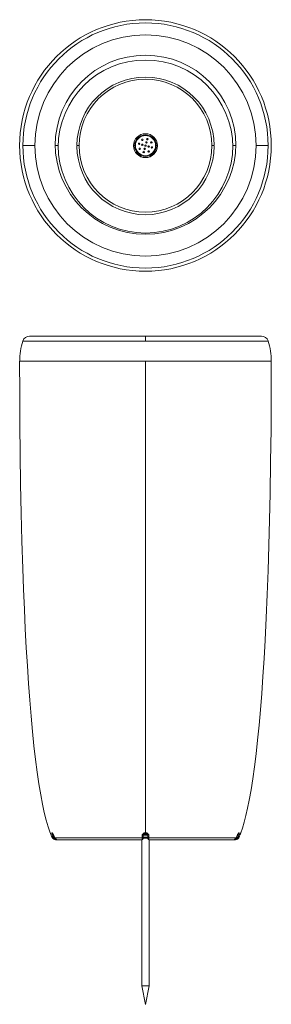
# Model space of a CAD drawing. Header units: inches. Extents: x -70 to 280, y -1071 to 297.
import ezdxf

# ---------------------------------------------------------------- set-up
doc = ezdxf.new("R2010")
doc.units = ezdxf.units.IN
doc.header["$MEASUREMENT"] = 0

# ---------------------------------------------------------------- blocks, each defined once
blk = doc.blocks.new('block 2')
at = {"color": 7, "lineweight": 5}
blk.add_open_spline([(101.7, 123), (101.7, 123.6), (101.3, 124), (100.7, 124), (100.2, 124), (99.7, 123.6), (99.7, 123), (99.7, 122.5), (100.2, 122), (100.7, 122), (101.3, 122), (101.7, 122.5), (101.7, 123), (101.7, 123), (101.7, 123), (101.7, 123)], degree=3, knots=[0, 0, 0, 0, 1, 1, 1, 2, 2, 2, 3, 3, 3, 4, 4, 4, 5, 5, 5, 5], dxfattribs=at)
blk = doc.blocks.new('block 3')
at = {"color": 7, "lineweight": 5}
blk.add_open_spline([(101.7, 129.8), (101.7, 130.4), (101.2, 130.8), (100.7, 130.8), (100.1, 130.8), (99.7, 130.4), (99.7, 129.8), (99.7, 129.3), (100.1, 128.8), (100.7, 128.8), (101.2, 128.8), (101.7, 129.3), (101.7, 129.8), (101.7, 129.8), (101.7, 129.8), (101.7, 129.8)], degree=3, knots=[0, 0, 0, 0, 1, 1, 1, 2, 2, 2, 3, 3, 3, 4, 4, 4, 5, 5, 5, 5], dxfattribs=at)
blk = doc.blocks.new('block 4')
at = {"color": 7, "lineweight": 5}
blk.add_open_spline([(97.3, 124.3), (97.3, 124.9), (96.8, 125.3), (96.3, 125.3), (95.7, 125.3), (95.3, 124.9), (95.3, 124.3), (95.3, 123.8), (95.7, 123.3), (96.3, 123.3), (96.8, 123.3), (97.3, 123.8), (97.3, 124.3), (97.3, 124.3), (97.3, 124.3), (97.3, 124.3)], degree=3, knots=[0, 0, 0, 0, 1, 1, 1, 2, 2, 2, 3, 3, 3, 4, 4, 4, 5, 5, 5, 5], dxfattribs=at)
blk = doc.blocks.new('block 5')
at = {"color": 7, "lineweight": 5}
blk.add_open_spline([(98.1, 117.3), (98.1, 117.9), (97.6, 118.3), (97.1, 118.3), (96.5, 118.3), (96.1, 117.9), (96.1, 117.3), (96.1, 116.8), (96.5, 116.3), (97.1, 116.3), (97.6, 116.3), (98.1, 116.8), (98.1, 117.3), (98.1, 117.3), (98.1, 117.3), (98.1, 117.3)], degree=3, knots=[0, 0, 0, 0, 1, 1, 1, 2, 2, 2, 3, 3, 3, 4, 4, 4, 5, 5, 5, 5], dxfattribs=at)
blk = doc.blocks.new('block 6')
at = {"color": 7, "lineweight": 5}
blk.add_open_spline([(110.6, 113.7), (110.6, 114.3), (110.1, 114.7), (109.6, 114.7), (109, 114.7), (108.6, 114.3), (108.6, 113.7), (108.6, 113.2), (109, 112.7), (109.6, 112.7), (110.1, 112.7), (110.6, 113.2), (110.6, 113.7), (110.6, 113.7), (110.6, 113.7), (110.6, 113.7)], degree=3, knots=[0, 0, 0, 0, 1, 1, 1, 2, 2, 2, 3, 3, 3, 4, 4, 4, 5, 5, 5, 5], dxfattribs=at)
blk = doc.blocks.new('block 7')
at = {"color": 7, "lineweight": 5}
blk.add_open_spline([(115, 119.2), (115, 119.8), (114.5, 120.2), (114, 120.2), (113.4, 120.2), (113, 119.8), (113, 119.2), (113, 118.7), (113.4, 118.2), (114, 118.2), (114.5, 118.2), (115, 118.7), (115, 119.2), (115, 119.2), (115, 119.2), (115, 119.2)], degree=3, knots=[0, 0, 0, 0, 1, 1, 1, 2, 2, 2, 3, 3, 3, 4, 4, 4, 5, 5, 5, 5], dxfattribs=at)
blk = doc.blocks.new('block 8')
at = {"color": 7, "lineweight": 5}
blk.add_open_spline([(110.5, 120.5), (110.5, 121), (110.1, 121.5), (109.5, 121.5), (109, 121.5), (108.5, 121), (108.5, 120.5), (108.5, 119.9), (109, 119.5), (109.5, 119.5), (110.1, 119.5), (110.5, 119.9), (110.5, 120.5), (110.5, 120.5), (110.5, 120.5), (110.5, 120.5)], degree=3, knots=[0, 0, 0, 0, 1, 1, 1, 2, 2, 2, 3, 3, 3, 4, 4, 4, 5, 5, 5, 5], dxfattribs=at)
blk = doc.blocks.new('block 9')
at = {"color": 7, "lineweight": 5}
blk.add_open_spline([(106.1, 121.8), (106.1, 122.3), (105.7, 122.8), (105.1, 122.8), (104.6, 122.8), (104.1, 122.3), (104.1, 121.8), (104.1, 121.2), (104.6, 120.8), (105.1, 120.8), (105.7, 120.8), (106.1, 121.2), (106.1, 121.8), (106.1, 121.8), (106.1, 121.8), (106.1, 121.8)], degree=3, knots=[0, 0, 0, 0, 1, 1, 1, 2, 2, 2, 3, 3, 3, 4, 4, 4, 5, 5, 5, 5], dxfattribs=at)
blk = doc.blocks.new('block 10')
at = {"color": 7, "lineweight": 5}
blk.add_open_spline([(119.1, 121.8), (119.1, 129.5), (112.9, 135.8), (105.1, 135.8), (97.4, 135.8), (91.1, 129.5), (91.1, 121.8), (91.1, 114), (97.4, 107.8), (105.1, 107.8), (112.9, 107.8), (119.1, 114), (119.1, 121.8), (119.1, 121.8), (119.1, 121.8), (119.1, 121.8)], degree=3, knots=[0, 0, 0, 0, 1, 1, 1, 2, 2, 2, 3, 3, 3, 4, 4, 4, 5, 5, 5, 5], dxfattribs=at)
blk = doc.blocks.new('block 11')
at = {"color": 7, "lineweight": 5}
blk.add_open_spline([(103.6, 112.9), (103.6, 113.5), (103.1, 113.9), (102.6, 113.9), (102, 113.9), (101.6, 113.5), (101.6, 112.9), (101.6, 112.4), (102, 111.9), (102.6, 111.9), (103.1, 111.9), (103.6, 112.4), (103.6, 112.9), (103.6, 112.9), (103.6, 112.9), (103.6, 112.9)], degree=3, knots=[0, 0, 0, 0, 1, 1, 1, 2, 2, 2, 3, 3, 3, 4, 4, 4, 5, 5, 5, 5], dxfattribs=at)
blk = doc.blocks.new('block 12')
at = {"color": 7, "lineweight": 5}
blk.add_open_spline([(107.4, 126.2), (107.4, 126.7), (107, 127.2), (106.4, 127.2), (105.8, 127.2), (105.4, 126.7), (105.4, 126.2), (105.4, 125.6), (105.8, 125.2), (106.4, 125.2), (107, 125.2), (107.4, 125.6), (107.4, 126.2), (107.4, 126.2), (107.4, 126.2), (107.4, 126.2)], degree=3, knots=[0, 0, 0, 0, 1, 1, 1, 2, 2, 2, 3, 3, 3, 4, 4, 4, 5, 5, 5, 5], dxfattribs=at)
blk = doc.blocks.new('block 13')
at = {"color": 7, "lineweight": 5}
blk.add_open_spline([(104.9, 117.3), (104.9, 117.9), (104.4, 118.3), (103.9, 118.3), (103.3, 118.3), (102.9, 117.9), (102.9, 117.3), (102.9, 116.8), (103.3, 116.3), (103.9, 116.3), (104.4, 116.3), (104.9, 116.8), (104.9, 117.3), (104.9, 117.3), (104.9, 117.3), (104.9, 117.3)], degree=3, knots=[0, 0, 0, 0, 1, 1, 1, 2, 2, 2, 3, 3, 3, 4, 4, 4, 5, 5, 5, 5], dxfattribs=at)
blk = doc.blocks.new('block 14')
at = {"color": 7, "lineweight": 5}
blk.add_open_spline([(114.2, 126.2), (114.2, 126.8), (113.7, 127.2), (113.2, 127.2), (112.6, 127.2), (112.2, 126.8), (112.2, 126.2), (112.2, 125.7), (112.6, 125.2), (113.2, 125.2), (113.7, 125.2), (114.2, 125.7), (114.2, 126.2), (114.2, 126.2), (114.2, 126.2), (114.2, 126.2)], degree=3, knots=[0, 0, 0, 0, 1, 1, 1, 2, 2, 2, 3, 3, 3, 4, 4, 4, 5, 5, 5, 5], dxfattribs=at)
blk = doc.blocks.new('block 15')
at = {"color": 7, "lineweight": 5}
blk.add_open_spline([(108.7, 130.6), (108.7, 131.2), (108.2, 131.6), (107.7, 131.6), (107.1, 131.6), (106.7, 131.2), (106.7, 130.6), (106.7, 130.1), (107.1, 129.6), (107.7, 129.6), (108.2, 129.6), (108.7, 130.1), (108.7, 130.6), (108.7, 130.6), (108.7, 130.6), (108.7, 130.6)], degree=3, knots=[0, 0, 0, 0, 1, 1, 1, 2, 2, 2, 3, 3, 3, 4, 4, 4, 5, 5, 5, 5], dxfattribs=at)
blk = doc.blocks.new('block 16')
at = {"color": 7, "lineweight": 5}
blk.add_lwpolyline([(109.1, 121.4), (108.9, 120.5), (108.7, 120)], dxfattribs=at)
blk = doc.blocks.new('block 17')
at = {"color": 7, "lineweight": 5}
blk.add_lwpolyline([(104.8, 117.8), (103.9, 118), (103.3, 118.2)], dxfattribs=at)
blk = doc.blocks.new('block 18')
at = {"color": 7, "lineweight": 5}
blk.add_lwpolyline([(101.1, 122.1), (101.3, 123), (101.6, 123.6)], dxfattribs=at)
blk = doc.blocks.new('block 19')
at = {"color": 7, "lineweight": 5}
blk.add_lwpolyline([(105.5, 125.7), (106.4, 125.6), (106.9, 125.3)], dxfattribs=at)
blk = doc.blocks.new('block 20')
at = {"color": 253, "lineweight": 5}
blk.add_lwpolyline([(108.6, 114.1), (109.1, 114.3), (109.7, 114.7)], dxfattribs=at)
blk = doc.blocks.new('block 21')
at = {"color": 253, "lineweight": 5}
blk.add_lwpolyline([(113, 118.9), (113.3, 119.4), (113.4, 120)], dxfattribs=at)
blk = doc.blocks.new('block 22')
at = {"color": 7, "lineweight": 5}
blk.add_lwpolyline([(103.4, 117.1), (104, 117)], dxfattribs=at)
blk = doc.blocks.new('block 23')
at = {"color": 7, "lineweight": 5}
blk.add_lwpolyline([(106.1, 125.2), (106.3, 125.6)], dxfattribs=at)
blk = doc.blocks.new('block 24')
at = {"color": 7, "lineweight": 5}
blk.add_lwpolyline([(106.3, 126.6), (105.6, 126.7)], dxfattribs=at)
blk = doc.blocks.new('block 25')
at = {"color": 7, "lineweight": 5}
blk.add_lwpolyline([(104.2, 118.3), (103.9, 118)], dxfattribs=at)
blk = doc.blocks.new('block 26')
at = {"color": 7, "lineweight": 5}
blk.add_lwpolyline([(259.1, 121.8), (275.7, 121.8)], dxfattribs=at)
blk = doc.blocks.new('block 27')
at = {"color": 7, "lineweight": 5}
blk.add_lwpolyline([(-65.4, 121.8), (-48.8, 121.8)], dxfattribs=at)
blk = doc.blocks.new('block 28')
at = {"color": 7, "lineweight": 5}
blk.add_lwpolyline([(226.6, 121.8), (230.8, 121.8)], dxfattribs=at)
blk = doc.blocks.new('block 29')
at = {"color": 7, "lineweight": 5}
blk.add_lwpolyline([(-20.5, 121.8), (-16.3, 121.8)], dxfattribs=at)
blk = doc.blocks.new('block 30')
at = {"color": 7, "lineweight": 5}
blk.add_lwpolyline([(200.5, 121.8), (197.5, 121.8)], dxfattribs=at)
blk = doc.blocks.new('block 31')
at = {"color": 7, "lineweight": 5}
blk.add_lwpolyline([(12.7, 121.8), (9.8, 121.8)], dxfattribs=at)
blk = doc.blocks.new('block 32')
at = {"color": 7, "lineweight": 5}
blk.add_lwpolyline([(119, 121.8), (121.6, 121.8)], dxfattribs=at)
blk = doc.blocks.new('block 33')
at = {"color": 7, "lineweight": 5}
blk.add_lwpolyline([(88.6, 121.8), (91.2, 121.8)], dxfattribs=at)
blk = doc.blocks.new('block 34')
at = {"color": 7, "lineweight": 5}
blk.add_lwpolyline([(114.9, 119.6), (114.5, 118.4)], dxfattribs=at)
blk = doc.blocks.new('block 35')
at = {"color": 7, "lineweight": 5}
blk.add_lwpolyline([(110.5, 113.3), (109.4, 112.7)], dxfattribs=at)
blk = doc.blocks.new('block 36')
at = {"color": 7, "lineweight": 5}
blk.add_lwpolyline([(103, 112), (101.8, 112.3)], dxfattribs=at)
blk = doc.blocks.new('block 37')
at = {"color": 7, "lineweight": 5}
blk.add_lwpolyline([(96.7, 116.4), (96.1, 117.5)], dxfattribs=at)
blk = doc.blocks.new('block 38')
at = {"color": 7, "lineweight": 5}
blk.add_lwpolyline([(95.4, 123.9), (95.7, 125.1)], dxfattribs=at)
blk = doc.blocks.new('block 39')
at = {"color": 7, "lineweight": 5}
blk.add_lwpolyline([(99.8, 130.2), (100.8, 130.8)], dxfattribs=at)
blk = doc.blocks.new('block 40')
at = {"color": 7, "lineweight": 5}
blk.add_lwpolyline([(107.3, 131.5), (108.5, 131.2)], dxfattribs=at)
blk = doc.blocks.new('block 41')
at = {"color": 7, "lineweight": 5}
blk.add_lwpolyline([(113.6, 127.1), (114.2, 126)], dxfattribs=at)
blk = doc.blocks.new('block 42')
at = {"color": 7, "lineweight": 5}
blk.add_open_spline([(106.9, 126.4), (106.7, 126.5), (106.4, 126.6), (106.3, 126.6)], degree=3, dxfattribs=at)
blk = doc.blocks.new('block 43')
at = {"color": 7, "lineweight": 5}
blk.add_open_spline([(106.9, 126.4), (106.7, 126.5), (106.5, 126.6), (106.3, 126.6)], degree=3, dxfattribs=at)
blk = doc.blocks.new('block 44')
at = {"color": 7, "lineweight": 5}
blk.add_open_spline([(259.1, 121.8), (259.1, 206.8), (190.1, 275.7), (105.1, 275.7), (20.1, 275.7), (-48.8, 206.8), (-48.8, 121.8)], degree=3, knots=[0, 0, 0, 0, 1, 1, 1, 2, 2, 2, 2], dxfattribs=at)
blk = doc.blocks.new('block 45')
at = {"color": 7, "lineweight": 5}
blk.add_open_spline([(275.7, 121.8), (275.7, 216), (199.3, 292.3), (105.1, 292.3), (10.9, 292.3), (-65.4, 216), (-65.4, 121.8)], degree=3, knots=[0, 0, 0, 0, 1, 1, 1, 2, 2, 2, 2], dxfattribs=at)
blk = doc.blocks.new('block 46')
at = {"color": 7, "lineweight": 5}
blk.add_open_spline([(230.8, 121.8), (230.8, 191.1), (174.5, 247.4), (105.1, 247.4), (35.7, 247.4), (-20.5, 191.1), (-20.5, 121.8)], degree=3, knots=[0, 0, 0, 0, 1, 1, 1, 2, 2, 2, 2], dxfattribs=at)
blk = doc.blocks.new('block 47')
at = {"color": 7, "lineweight": 5}
blk.add_open_spline([(-20.5, 124.2), (-20.5, 54.8), (35.7, -1.4), (105.1, -1.4), (174.5, -1.4), (230.8, 54.8), (230.8, 124.2)], degree=3, knots=[0, 0, 0, 0, 1, 1, 1, 2, 2, 2, 2], dxfattribs=at)
blk = doc.blocks.new('block 48')
at = {"color": 7, "lineweight": 5}
blk.add_open_spline([(280.1, 121.8), (280.1, 218.4), (201.8, 296.7), (105.1, 296.7), (8.5, 296.7), (-69.9, 218.4), (-69.9, 121.8)], degree=3, knots=[0, 0, 0, 0, 1, 1, 1, 2, 2, 2, 2], dxfattribs=at)
blk = doc.blocks.new('block 49')
at = {"color": 7, "lineweight": 5}
blk.add_open_spline([(-48.8, 122.1), (-48.8, 37.1), (20.1, -31.8), (105.1, -31.8), (190.1, -31.8), (259.1, 37.1), (259.1, 122.1)], degree=3, knots=[0, 0, 0, 0, 1, 1, 1, 2, 2, 2, 2], dxfattribs=at)
blk = doc.blocks.new('block 50')
at = {"color": 7, "lineweight": 5}
blk.add_open_spline([(-65.4, 122.1), (-65.4, 27.9), (10.9, -48.4), (105.1, -48.4), (199.3, -48.4), (275.7, 27.9), (275.7, 122.1)], degree=3, knots=[0, 0, 0, 0, 1, 1, 1, 2, 2, 2, 2], dxfattribs=at)
blk = doc.blocks.new('block 51')
at = {"color": 7, "lineweight": 5}
blk.add_open_spline([(-69.9, 122.1), (-69.9, 25.5), (8.5, -52.8), (105.1, -52.8), (201.8, -52.8), (280.1, 25.5), (280.1, 122.1)], degree=3, knots=[0, 0, 0, 0, 1, 1, 1, 2, 2, 2, 2], dxfattribs=at)
blk = doc.blocks.new('block 52')
at = {"color": 7, "lineweight": 5}
blk.add_open_spline([(-16.3, 121.8), (-16.3, 54.7), (38, 0.3), (105.1, 0.3), (172.2, 0.3), (226.6, 54.7), (226.6, 121.8)], degree=3, knots=[0, 0, 0, 0, 1, 1, 1, 2, 2, 2, 2], dxfattribs=at)
blk = doc.blocks.new('block 53')
at = {"color": 7, "lineweight": 5}
blk.add_open_spline([(226.6, 119.2), (226.6, 186.3), (172.2, 240.7), (105.1, 240.7), (38, 240.7), (-16.3, 186.3), (-16.3, 119.2)], degree=3, knots=[0, 0, 0, 0, 1, 1, 1, 2, 2, 2, 2], dxfattribs=at)
blk = doc.blocks.new('block 54')
at = {"color": 7, "lineweight": 5}
blk.add_open_spline([(200.5, 121.8), (200.5, 174.4), (157.8, 217.1), (105.1, 217.1), (52.5, 217.1), (9.8, 174.4), (9.8, 121.8)], degree=3, knots=[0, 0, 0, 0, 1, 1, 1, 2, 2, 2, 2], dxfattribs=at)
blk = doc.blocks.new('block 55')
at = {"color": 7, "lineweight": 5}
blk.add_open_spline([(9.8, 121.2), (9.8, 68.5), (52.5, 25.8), (105.1, 25.8), (157.8, 25.8), (200.5, 68.5), (200.5, 121.2)], degree=3, knots=[0, 0, 0, 0, 1, 1, 1, 2, 2, 2, 2], dxfattribs=at)
blk = doc.blocks.new('block 56')
at = {"color": 7, "lineweight": 5}
blk.add_open_spline([(197.5, 121.8), (197.5, 172.8), (156.1, 214.1), (105.1, 214.1), (54.1, 214.1), (12.7, 172.8), (12.7, 121.8)], degree=3, knots=[0, 0, 0, 0, 1, 1, 1, 2, 2, 2, 2], dxfattribs=at)
blk = doc.blocks.new('block 57')
at = {"color": 7, "lineweight": 5}
blk.add_open_spline([(12.7, 121.8), (12.7, 70.7), (54.1, 29.4), (105.1, 29.4), (156.1, 29.4), (197.5, 70.7), (197.5, 121.8)], degree=3, knots=[0, 0, 0, 0, 1, 1, 1, 2, 2, 2, 2], dxfattribs=at)
blk = doc.blocks.new('block 58')
at = {"color": 7, "lineweight": 5}
blk.add_open_spline([(121.6, 121.8), (121.6, 130.9), (114.2, 138.3), (105.1, 138.3), (96, 138.3), (88.6, 130.9), (88.6, 121.8)], degree=3, knots=[0, 0, 0, 0, 1, 1, 1, 2, 2, 2, 2], dxfattribs=at)
blk = doc.blocks.new('block 59')
at = {"color": 7, "lineweight": 5}
blk.add_open_spline([(120.1, 121.8), (120.1, 130), (113.4, 136.8), (105.1, 136.8), (96.8, 136.8), (90.1, 130), (90.1, 121.8)], degree=3, knots=[0, 0, 0, 0, 1, 1, 1, 2, 2, 2, 2], dxfattribs=at)
blk = doc.blocks.new('block 60')
at = {"color": 7, "lineweight": 5}
blk.add_open_spline([(88.6, 121.6), (88.6, 112.5), (96, 105.1), (105.1, 105.1), (114.2, 105.1), (121.6, 112.5), (121.6, 121.6)], degree=3, knots=[0, 0, 0, 0, 1, 1, 1, 2, 2, 2, 2], dxfattribs=at)
blk = doc.blocks.new('block 61')
at = {"color": 7, "lineweight": 5}
blk.add_open_spline([(90.1, 121.6), (90.1, 113.3), (96.8, 106.6), (105.1, 106.6), (113.4, 106.6), (120.1, 113.3), (120.1, 121.6)], degree=3, knots=[0, 0, 0, 0, 1, 1, 1, 2, 2, 2, 2], dxfattribs=at)

msp = doc.modelspace()

# ---------------------------------------------------------------- linework, layer by layer
at = {"color": 8, "linetype": 'Continuous', "lineweight": 15}
for p, q in [((275.7, -149.7), (-65.5, -149.7)), ((105.1, -142.8), (105.1, -149.7)), ((280.1, -177.8), (-69.9, -177.8)), ((-22.6, -837), (-22.4, -837)), ((-22, -837.6), (-22.1, -837.6)), ((-18.3, -842.8), (-18.3, -842.3)), ((107.8, -835.3), (102.4, -835.3)), ((228.6, -842.3), (228.6, -842.8)), ((232.3, -837.6), (232.3, -837.6)), ((232.6, -837), (232.8, -837))]:
    msp.add_line(p, q, dxfattribs=at)
at = {"color": 7, "linetype": 'Continuous', "lineweight": 15}
for p, q in [((266.2, -142.8), (-56, -142.8)), ((105.1, -177.8), (105.1, -832.8)), ((106.7, -834.4), (107.1, -834.4)), ((-25.5, -837.6), (-24.4, -839.9)), ((-25.5, -837.6), (-25.5, -837.6)), ((-24.4, -839.9), (-22.9, -839.9)), ((-23.9, -837.6), (-22.6, -837)), ((-22.9, -839.9), (-23.9, -837.6)), ((-22.9, -839.9), (-21.6, -839.2)), ((-21.6, -839.2), (-22.6, -837)), ((-22.1, -837.6), (-21, -839.9)), ((-22, -837.6), (-21, -839.9)), ((-21, -839.9), (100.3, -839.9)), ((-21, -839.9), (-21, -839.9)), ((-19.9, -842.8), (-16.6, -842.8)), ((-17.5, -842.6), (-17.1, -842.7)), ((-16.4, -842.8), (100.4, -842.8)), ((100.1, -842.8), (100.1, -1045.5)), ((100.3, -839.9), (100.3, -837.6)), ((101.9, -841.3), (101.9, -837)), ((108.4, -838.8), (101.9, -838.8)), ((108.4, -840.3), (101.9, -840.3)), ((102, -836.3), (108.2, -836.3)), ((108.4, -837), (108.4, -841.3)), ((109.9, -837.6), (109.9, -839.9)), ((109.9, -839.9), (231.2, -839.9)), ((109.9, -842.8), (226.7, -842.8)), ((110.1, -1045.5), (110.1, -842.8)), ((226.8, -842.8), (230.2, -842.8)), ((227.4, -842.7), (227.8, -842.6)), ((231.2, -839.9), (232.3, -837.6)), ((231.2, -839.9), (231.3, -839.9)), ((231.3, -839.9), (232.3, -837.6)), ((232.8, -837), (231.8, -839.2)), ((231.8, -839.2), (233.2, -839.9)), ((234.2, -837.6), (232.8, -837)), ((234.2, -837.6), (233.2, -839.9)), ((233.2, -839.9), (234.7, -839.9)), ((234.7, -839.9), (235.7, -837.6)), ((235.7, -837.6), (235.7, -837.6)), ((100.1, -1045.5), (105.1, -1071.3)), ((100.1, -1045.5), (110.1, -1045.5)), ((105.1, -1071.3), (110.1, -1045.5))]:
    msp.add_line(p, q, dxfattribs=at)
at = {"color": 7, "linetype": 'Continuous', "lineweight": 15, "flags": 128}
for points in [[(-69.9, -177.8), (-69.8, -221.9), (-69.5, -265.1), (-69.1, -307.4), (-68.5, -348.7), (-67.7, -388.9), (-66.7, -428), (-65.5, -465.8), (-64.5, -494.6), (-63.3, -522.6), (-62.1, -549.7), (-60.7, -575.9), (-59.2, -601.2), (-57.6, -625.4), (-55.9, -648.7), (-54, -670.9), (-52.1, -692.1), (-50, -712.1), (-47.8, -731), (-45.5, -748.7), (-43.1, -765.1), (-40.6, -780.3), (-38.2, -793.1), (-35.6, -804.8), (-33, -815.4), (-30.3, -824.7), (-27.5, -832.8)], [(237.7, -832.8), (240, -826.3), (242.5, -818.1), (244.9, -808.9), (247.2, -798.7), (249.5, -787.6), (252, -773.4), (254.5, -757.9), (256.8, -741.2), (259, -723.4), (261.1, -704.1), (263.1, -683.6), (265.1, -662), (266.8, -639.3), (268.5, -615.6), (270.1, -590.9), (271.5, -565.3), (273.1, -534.2), (274.4, -501.9), (275.7, -468.4), (276.8, -433.9), (277.7, -398.3), (278.5, -361.7), (279.2, -317.4), (279.7, -272), (280, -225.4), (280.1, -177.8)], [(-23.9, -837.6), (-24.7, -835.8), (-24.9, -834.9), (-25.1, -834.2), (-25.2, -833.6), (-25.3, -833.1), (-25.2, -832.8), (-25, -832.8), (-24.8, -832.9), (-24.5, -833.2), (-23.7, -834.3), (-22.9, -835.8), (-22, -837.6)], [(232.3, -837.6), (233.1, -835.8), (234, -834.3), (234.7, -833.2), (235, -832.9), (235.3, -832.8), (235.4, -832.8), (235.5, -833.1), (235.5, -833.6), (235.4, -834.2), (235.2, -834.9), (234.9, -835.8), (234.2, -837.6)], [(235.7, -837.6), (236.5, -835.8), (237.1, -834.3), (237.4, -833.7), (237.6, -833.2), (237.7, -832.9), (237.8, -832.8), (237.8, -832.8)], [(100.3, -837.6), (100.6, -837.6), (100.9, -837.6), (101.2, -837.5), (101.4, -837.4), (101.6, -837.3), (101.8, -837.2), (101.8, -837.1), (101.9, -837)], [(100.3, -839.9), (100.6, -839.9), (100.9, -839.8), (101.2, -839.8), (101.4, -839.7), (101.6, -839.6), (101.8, -839.5), (101.8, -839.4), (101.9, -839.2)], [(109.9, -837.6), (109.6, -837.6), (109.3, -837.6), (109.1, -837.5), (108.8, -837.4), (108.6, -837.3), (108.5, -837.2), (108.4, -837.1), (108.4, -837)], [(108.4, -839.2), (108.4, -839.4), (108.5, -839.5), (108.6, -839.6), (108.8, -839.7), (109.1, -839.8), (109.3, -839.8), (109.6, -839.9), (109.9, -839.9)]]:
    msp.add_lwpolyline(points, dxfattribs=at)
at = {"color": 8, "linetype": 'Continuous', "lineweight": 15, "flags": 128}
for points in [[(-20.8, -840.3), (-21, -840.1), (-21.6, -839.2)], [(231.8, -839.2), (231.3, -840.1), (231, -840.3)]]:
    msp.add_lwpolyline(points, dxfattribs=at)
at = {"color": 7, "linetype": 'Continuous', "lineweight": 15}
for centre, radius, start, end in [((21.8, -177.8), 91.6, 162.1685, 180), ((-56.1, -152.4), 9.64, 88.8567, 163.5946), ((266.4, -152.4), 9.67, 16.5542, 90.9944), ((188.5, -177.8), 91.6, 0, 17.8315), ((279.3, -705.8), 332, 202.4812, 203.3836), ((-44.5, -847.5), 24.5, 23.7446, 34.4401), ((105.1, -837.6), 4.8, 90.0523, 180.1421), ((105.1, -837), 3.25, 0, 180), ((105.1, -837.6), 4.8, 359.8579, 89.9477), ((107.6, -834.3), 0.862, 153.0895, 186.5425), ((252.4, -846.2), 21.9, 144.9079, 156.9066), ((-19.9, -837.7), 5, 205.1667, 270.0038), ((-18.4, -837.7), 5.03, 205.3616, 270.0708), ((-16.8, -838), 4.63, 204.0531, 254.7065), ((-16.4, -837.7), 5.06, 205.614, 270.1566), ((151.3, -840.4), 51, 179.3873, 182.6164), ((100.4, -841.3), 1.5, 270, 0), ((109.9, -841.3), 1.5, 180, 270), ((58.8, -840.4), 51.2, 357.3881, 0.6082), ((226.7, -837.7), 5.06, 269.8438, 334.3856), ((227, -838), 4.63, 285.2427, 335.9489), ((228.6, -837.7), 5.03, 269.929, 334.6386), ((230.2, -837.7), 5, 269.9962, 334.8332)]:
    msp.add_arc(centre, radius, start, end, dxfattribs=at)
at = {"color": 8, "linetype": 'Continuous', "lineweight": 15}
for centre, radius, start, end in [((-17.4, -832.9), 6.56, 191.0874, 218.4259), ((227.3, -832.7), 7.01, 322.4624, 348.0184)]:
    msp.add_arc(centre, radius, start, end, dxfattribs=at)

# ---------------------------------------------------------------- block references
for name in ['block 48', 'block 45', 'block 44', 'block 46', 'block 53', 'block 54', 'block 56', 'block 58', 'block 47', 'block 59', 'block 10', 'block 4', 'block 38', 'block 3', 'block 2', 'block 39', 'block 18', 'block 12', 'block 19', 'block 24', 'block 23', 'block 42', 'block 43', 'block 15', 'block 40', 'block 14', 'block 41', 'block 51', 'block 50', 'block 27', 'block 49', 'block 29', 'block 52', 'block 31', 'block 55', 'block 57', 'block 33', 'block 60', 'block 61', 'block 5', 'block 37', 'block 11', 'block 36', 'block 13', 'block 17', 'block 22', 'block 25', 'block 9', 'block 8', 'block 6', 'block 20', 'block 16', 'block 35', 'block 7', 'block 21', 'block 34', 'block 32', 'block 30', 'block 28', 'block 26']:
    msp.add_blockref(name, (0, 0))

doc.saveas('drawing.dxf')
